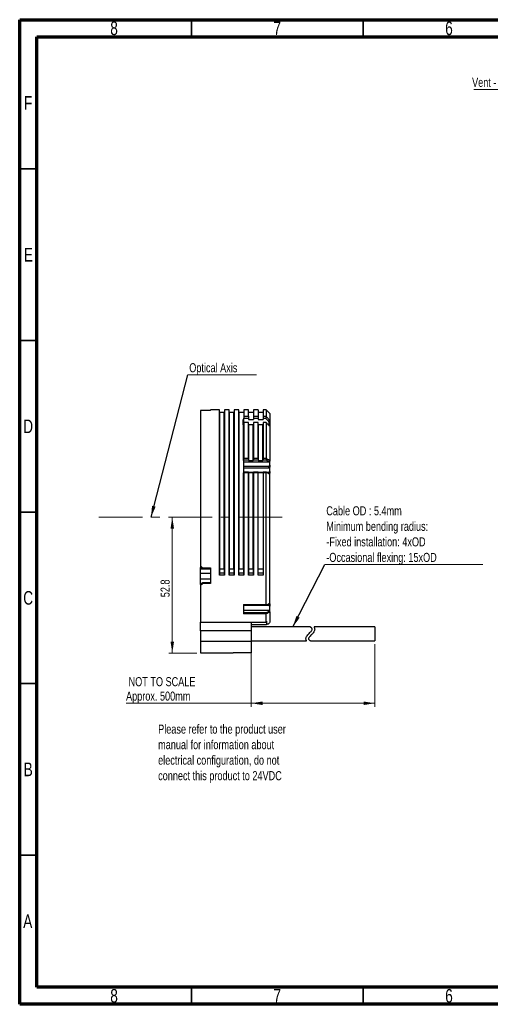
# Model space of a CAD drawing. Header units: millimetres. Extents: x 15 to 415, y 5 to 292.
# Tile 1 of 8: x 15 to 152, y 5 to 292. Entities that reach past the tile are written whole.
import ezdxf

# ---------------------------------------------------------------- set-up
doc = ezdxf.new("R2010")
doc.units = ezdxf.units.MM
doc.linetypes.add('CENTERX2', pattern=[20.32, 12.7, -2.54, 2.54, -2.54])
doc.styles.add('SLDTEXTSTYLE0', font='TXT', dxfattribs={"width": 0.75})
doc.dimstyles.new('SLDDIMSTYLE0', dxfattribs={"dimtxt": 2.645833, "dimasz": 3.302, "dimexe": 0, "dimexo": 0.0625, "dimgap": 0.661458, "dimtad": 1, "dimdec": 1, "dimlfac": 1.333333, "dimrnd": 1e-09, "dimzin": 12, "dimdsep": 46, "dimtxsty": 'SLDTEXTSTYLE0', "dimsah": 1, "dimcen": 0.09, "dimadec": 0, "dimazin": 3, "dimtfac": 1, "dimtdec": 1, "dimtofl": 0, "dimtmove": 0, "dimatfit": 3, "dimfxl": 1, "dimfrac": 2, "dimtolj": 1, "dimtzin": 12, "dimarcsym": 0})
doc.dimstyles.new('SLDDIMSTYLE2', dxfattribs={"dimtxt": 0.18, "dimasz": 3.302, "dimexe": 0, "dimexo": 0.0625, "dimgap": 0, "dimtad": 0, "dimtih": 1, "dimtoh": 1, "dimdec": 0, "dimrnd": 1e-09, "dimzin": 0, "dimdsep": 46, "dimtxsty": 'Standard', "dimsah": 1, "dimcen": 0.09, "dimadec": 0, "dimazin": 0, "dimtfac": 3.302, "dimtdec": 0, "dimtofl": 0, "dimtmove": 0, "dimatfit": 3, "dimfxl": 1, "dimfrac": 2, "dimtolj": 1, "dimtzin": 0, "dimarcsym": 0})

# ---------------------------------------------------------------- blocks, each defined once
blk = doc.blocks.new('SW_NOTE_0')
at = {"color": 0, "linetype": 'Continuous', "lineweight": 0, "char_height": 2.6458, "attachment_point": 1, "style": 'SLDTEXTSTYLE0'}
for s, insert in [('Please refer to the product user', (0, 3.41)), ('manual for information about', (0, -1.12)), ('electrical configuration, do not', (0, -5.64)), ('connect this product to 24VDC', (0, -10.17))]:
    blk.add_mtext(s, dxfattribs=dict(at, insert=insert))
blk = doc.blocks.new('_D_5')
at = {"color": 7, "linetype": 'Continuous', "lineweight": 0}
for p, q in [((59.41, 107.4), (59.41, 146.98)), ((66.58, 107.4), (58.41, 107.4))]:
    blk.add_line(p, q, dxfattribs=at)
at = {"color": 7, "linetype": 'Continuous', "lineweight": 18}
for points in [[(59.41, 146.98), (58.9, 143.68), (59.92, 143.68)], [(59.41, 107.4), (59.92, 110.71), (58.9, 110.71)]]:
    blk.add_solid(points, dxfattribs=at)
at = {"color": 7, "linetype": 'Continuous', "lineweight": 18, "insert": (56, 123.66), "char_height": 2.646, "attachment_point": 1, "rotation": 90, "style": 'SLDTEXTSTYLE0'}
blk.add_mtext('52.8', dxfattribs=at)
blk = doc.blocks.new('_D_6')
at = {"color": 7, "linetype": 'Continuous', "lineweight": 0}
for p, q in [((82.39, 109.84), (82.39, 91.75)), ((118.39, 109.94), (118.39, 91.75)), ((82.39, 92.75), (45.95, 92.75)), ((118.39, 92.75), (82.39, 92.75))]:
    blk.add_line(p, q, dxfattribs=at)
at = {"color": 7, "linetype": 'Continuous', "lineweight": 18}
for points in [[(82.39, 92.75), (85.69, 92.24), (85.69, 93.26)], [(118.39, 92.75), (115.09, 93.26), (115.09, 92.24)]]:
    blk.add_solid(points, dxfattribs=at)
at = {"color": 7, "linetype": 'Continuous', "lineweight": 18, "char_height": 2.6458, "attachment_point": 1, "style": 'SLDTEXTSTYLE0'}
for s, insert in [('NOT TO SCALE', (46.69, 100.37)), ('Approx. 500mm', (45.95, 96.16))]:
    blk.add_mtext(s, dxfattribs=dict(at, insert=insert))
blk = doc.blocks.new('SW_NOTE_0_4')
at = {"color": 0, "linetype": 'Continuous', "lineweight": 0}
blk.add_line((46.06, 0), (0, 0), dxfattribs=at)
at = {"color": 0, "linetype": 'Continuous', "lineweight": 0, "char_height": 2.6458, "attachment_point": 1, "style": 'SLDTEXTSTYLE0'}
for s, insert in [('Cable OD : 5.4mm', (0.46, 17.02)), ('Minimum bending radius:', (0.46, 12.5)), ('-Fixed installation: 4xOD', (0.46, 7.97)), ('-Occasional flexing: 15xOD', (0.46, 3.44))]:
    blk.add_mtext(s, dxfattribs=dict(at, insert=insert))
blk = doc.blocks.new('SW_NOTE_0_5')
at = {"color": 0, "linetype": 'Continuous', "lineweight": 0}
blk.add_line((20.07, 0), (0, 0), dxfattribs=at)
at = {"color": 0, "linetype": 'Continuous', "lineweight": 0, "insert": (0.45, 3.43), "char_height": 2.6458, "attachment_point": 1, "style": 'SLDTEXTSTYLE0'}
blk.add_mtext('Optical Axis', dxfattribs=at)
blk = doc.blocks.new('SW_NOTE_0_7')
at = {"color": 0, "linetype": 'Continuous', "lineweight": 0}
blk.add_line((-37.59, 0), (0, 0), dxfattribs=at)
at = {"color": 0, "linetype": 'Continuous', "lineweight": 0, "insert": (-38.05, 3.42), "char_height": 2.6458, "attachment_point": 1, "style": 'SLDTEXTSTYLE0'}
blk.add_mtext('Vent - do not obstruct', dxfattribs=at)

msp = doc.modelspace()

# ---------------------------------------------------------------- linework, layer by layer
at = {"color": 7, "linetype": 'Continuous', "lineweight": 70}
for p, q in [((15, 5), (15, 292)), ((15, 292), (415, 292)), ((20, 10), (20, 287)), ((20, 287), (410, 287)), ((410, 10), (20, 10)), ((415, 5), (15, 5))]:
    msp.add_line(p, q, dxfattribs=at)
at = {"color": 7, "linetype": 'Continuous', "lineweight": 35}
for p, q in [((65, 287), (65, 292)), ((115, 287), (115, 292)), ((20, 248.5), (15, 248.5)), ((20, 198.5), (15, 198.5)), ((15, 148.5), (20, 148.5)), ((20, 148.5), (15, 148.5)), ((20, 98.5), (15, 98.5)), ((20, 48.5), (15, 48.5)), ((65, 10), (65, 5)), ((115, 10), (115, 5))]:
    msp.add_line(p, q, dxfattribs=at)
at = {"color": 7, "linetype": 'Continuous', "lineweight": 25}
for p, q in [((67.579014, 178.060043), (67.579014, 132.870232)), ((70.579014, 178.129783), (68.329014, 178.129783)), ((73.129014, 178.236792), (70.579014, 178.236792)), ((70.579014, 178.129783), (70.579014, 178.236792)), ((73.129014, 130.221026), (73.129014, 178.236792)), ((75.941514, 178.236792), (74.629014, 178.236792)), ((74.629014, 178.236792), (74.629014, 130.221026)), ((75.941514, 130.221026), (75.941514, 178.236792)), ((78.754014, 178.236792), (77.441514, 178.236792)), ((77.441514, 178.236792), (77.441514, 130.221026)), ((78.754014, 130.221026), (78.754014, 178.236792)), ((81.566514, 178.236792), (80.254014, 178.236792)), ((80.254014, 178.236792), (80.254014, 176.423029)), ((81.566514, 176.423029), (81.566514, 178.236792)), ((84.379014, 178.236792), (83.066514, 178.236792)), ((83.066514, 178.236792), (83.066514, 176.423029)), ((84.379014, 178.236792), (84.379014, 176.423029)), ((86.779014, 178.236792), (85.879014, 178.236792)), ((85.879014, 178.236792), (85.879014, 176.423029)), ((87.829014, 177.186792), (86.779014, 178.236792)), ((86.779014, 178.236792), (86.779014, 176.423029)), ((74.554014, 177.494188), (73.204014, 177.494188)), ((73.204014, 177.494188), (73.204014, 131.979971)), ((74.554014, 131.979971), (74.554014, 177.494188)), ((77.366514, 177.494188), (76.016514, 177.494188)), ((76.016514, 177.494188), (76.016514, 131.979971)), ((77.366514, 131.979971), (77.366514, 177.494188)), ((80.254014, 177.494188), (78.829014, 177.494188)), ((78.829014, 177.494188), (78.829014, 131.979971)), ((80.066514, 175.420902), (80.254014, 175.420902)), ((80.066514, 173.899249), (80.066514, 175.420902)), ((80.254014, 176.423029), (81.566514, 176.423029)), ((80.254014, 176.423029), (80.254014, 175.835954)), ((80.254014, 175.420902), (80.254014, 175.835954)), ((80.254014, 175.835954), (81.566514, 175.835954)), ((83.066514, 177.494188), (81.566514, 177.494188)), ((81.566514, 176.423029), (81.566514, 175.835954)), ((81.566514, 175.835954), (81.566514, 175.420902)), ((81.566514, 175.420902), (83.066514, 175.420902)), ((83.066514, 176.423029), (84.379014, 176.423029)), ((83.066514, 176.423029), (83.066514, 175.835954)), ((83.066514, 175.835954), (83.066514, 175.420902)), ((83.066514, 175.835954), (84.379014, 175.835954)), ((85.879014, 177.494188), (84.379014, 177.494188)), ((84.379014, 176.423029), (84.379014, 175.835954)), ((84.379014, 175.835954), (84.379014, 175.420902)), ((84.379014, 175.420902), (85.879014, 175.420902)), ((85.879014, 176.423029), (86.779014, 176.423029)), ((85.879014, 176.423029), (85.879014, 175.835954)), ((85.879014, 175.835954), (85.879014, 175.420902)), ((85.879014, 175.835954), (86.554101, 175.835954)), ((87.820771, 175.207869), (86.955806, 176.131165)), ((87.829014, 175.202156), (87.820771, 175.207869)), ((87.829014, 177.186792), (87.829014, 175.202156)), ((87.829014, 175.202156), (87.829014, 173.39362)), ((80.179014, 173.899249), (80.066514, 173.899249)), ((80.179014, 163.497038), (80.179014, 173.899249)), ((81.566514, 174.602643), (80.254014, 174.602643)), ((80.254014, 174.602643), (80.254014, 164.174074)), ((81.566514, 164.174074), (81.566514, 174.602643)), ((81.641514, 173.899249), (81.641514, 163.497038)), ((82.991514, 173.899249), (81.641514, 173.899249)), ((82.991514, 163.497038), (82.991514, 173.899249)), ((84.379014, 174.602643), (83.066514, 174.602643)), ((83.066514, 174.602643), (83.066514, 164.174074)), ((84.379014, 164.174074), (84.379014, 174.602643)), ((84.454014, 173.899249), (84.454014, 163.497038)), ((85.804014, 173.899249), (84.454014, 173.899249)), ((85.804014, 163.497038), (85.804014, 173.899249)), ((86.739449, 174.602643), (85.879014, 174.602643)), ((85.879014, 174.602643), (85.879014, 164.174074)), ((86.779014, 174.584075), (86.779014, 164.174074)), ((87.529014, 174.796666), (87.529014, 173.73375)), ((87.829014, 173.39362), (87.829014, 163.589443)), ((80.254014, 164.174074), (81.566514, 164.174074)), ((80.254014, 163.68839), (80.254014, 164.174074)), ((80.254014, 163.68839), (81.566514, 163.68839)), ((80.254014, 163.68839), (80.254014, 163.534619)), ((81.566514, 164.174074), (81.566514, 163.68839)), ((81.566514, 163.68839), (81.566514, 163.534619)), ((83.066514, 164.174074), (84.379014, 164.174074)), ((83.066514, 164.174074), (83.066514, 163.68839)), ((83.066514, 163.68839), (84.379014, 163.68839)), ((83.066514, 163.68839), (83.066514, 163.534619)), ((84.379014, 164.174074), (84.379014, 163.68839)), ((84.379014, 163.68839), (84.379014, 163.534619)), ((85.879014, 164.174074), (85.879014, 163.68839)), ((85.879014, 164.174074), (86.779014, 164.174074)), ((85.879014, 163.68839), (86.724668, 163.68839)), ((85.879014, 163.68839), (85.879014, 163.534619)), ((80.141514, 163.497038), (80.179014, 163.497038)), ((80.141514, 163.497038), (80.141514, 159.925067)), ((80.141514, 161.891607), (87.529014, 161.891607)), ((80.141514, 161.327546), (87.529014, 161.327546)), ((80.216514, 163.113346), (87.529014, 163.113346)), ((81.641514, 163.497038), (82.991514, 163.497038)), ((84.454014, 163.497038), (85.804014, 163.497038)), ((87.529014, 163.285095), (87.529014, 163.113346)), ((87.529014, 161.327546), (87.529014, 161.891607)), ((87.829014, 163.586798), (87.829014, 163.589443)), ((87.829014, 163.586798), (87.829014, 163.362332)), ((87.829014, 162.139657), (87.829014, 163.362332)), ((87.829014, 162.139657), (87.829014, 161.575106)), ((87.829014, 160.35127), (87.829014, 161.575106)), ((80.141514, 160.104926), (80.254014, 160.104926)), ((80.179014, 159.925067), (80.141514, 159.925067)), ((80.179014, 131.979971), (80.179014, 159.925067)), ((81.566514, 160.116035), (80.254014, 160.116035)), ((80.254014, 159.957494), (80.254014, 160.116035)), ((80.254014, 159.957494), (80.254014, 130.221026)), ((81.566514, 159.957494), (80.254014, 159.957494)), ((81.566514, 160.116035), (81.566514, 159.957494)), ((81.566514, 160.104926), (83.066514, 160.104926)), ((81.566514, 130.221026), (81.566514, 159.957494)), ((81.641514, 159.925067), (81.641514, 131.979971)), ((82.991514, 159.925067), (81.641514, 159.925067)), ((82.991514, 131.979971), (82.991514, 159.925067)), ((84.379014, 160.116035), (83.066514, 160.116035)), ((83.066514, 159.957494), (83.066514, 160.116035)), ((83.066514, 159.957494), (83.066514, 130.221026)), ((84.379014, 159.957494), (83.066514, 159.957494)), ((84.379014, 160.116035), (84.379014, 159.957494)), ((84.379014, 160.104926), (85.879014, 160.104926)), ((84.379014, 130.118323), (84.379014, 159.957494)), ((85.879014, 159.925067), (84.379014, 159.925067)), ((86.724668, 160.116035), (85.879014, 160.116035)), ((85.879014, 160.116035), (85.879014, 159.957494)), ((85.879014, 159.957494), (85.879014, 130.118323)), ((86.779014, 159.957494), (85.879014, 159.957494)), ((86.746826, 160.104926), (87.529014, 160.104926)), ((86.779014, 121.534309), (86.779014, 159.957494)), ((87.529014, 159.71274), (87.529014, 160.104926)), ((87.829014, 160.35127), (87.829014, 159.786066)), ((87.829014, 159.518475), (87.829014, 159.786066)), ((87.829014, 159.494828), (87.829014, 159.494434)), ((87.829014, 121.896132), (87.829014, 159.494434)), ((67.579014, 132.879945), (67.579014, 132.314385)), ((67.579014, 131.902213), (67.579014, 132.314385)), ((67.579014, 132.314385), (68.190004, 132.314385)), ((68.329014, 132.188613), (70.579014, 132.188613)), ((70.579014, 132.188613), (70.579014, 127.64198)), ((67.579014, 131.902213), (70.579014, 131.902213)), ((67.579014, 130.704244), (67.579014, 131.902213)), ((67.579014, 130.704244), (70.579014, 130.704244)), ((67.579014, 128.882615), (67.579014, 130.704244)), ((73.204014, 131.979971), (74.554014, 131.979971)), ((73.204014, 130.741502), (74.554014, 130.741502)), ((73.204014, 130.741501), (73.204014, 130.118323)), ((74.554014, 130.118323), (73.204014, 130.118323)), ((74.554014, 130.741502), (74.554014, 130.118323)), ((76.016514, 131.979971), (77.366514, 131.979971)), ((76.016514, 130.741502), (77.366514, 130.741502)), ((76.016514, 130.741501), (76.016514, 130.118323)), ((77.366514, 130.118323), (76.016514, 130.118323)), ((77.366514, 130.741502), (77.366514, 130.118323)), ((78.829014, 131.979971), (80.179014, 131.979971)), ((78.829014, 130.741502), (80.179014, 130.741502)), ((78.829014, 130.741501), (78.829014, 130.118323)), ((80.179014, 130.118323), (78.829014, 130.118323)), ((80.179014, 130.741502), (80.179014, 130.118323)), ((81.641514, 131.979971), (82.991514, 131.979971)), ((81.641514, 130.741502), (82.991514, 130.741502)), ((81.641514, 130.741501), (81.641514, 130.118323)), ((82.991514, 130.118323), (81.641514, 130.118323)), ((82.991514, 130.741502), (82.991514, 130.118323)), ((84.379014, 131.979971), (85.879014, 131.979971)), ((84.379014, 130.741502), (85.879014, 130.741502)), ((85.879014, 130.118323), (84.379014, 130.118323)), ((70.579014, 128.882615), (67.579014, 128.882615)), ((67.579014, 127.377079), (67.579014, 128.882615)), ((67.612282, 127.377079), (67.579014, 127.377079)), ((67.579014, 127.350156), (67.579014, 127.0301)), ((67.579014, 127.0301), (67.579014, 116.435844)), ((68.329014, 127.961947), (68.329014, 127.64198)), ((68.329014, 127.961947), (70.579014, 127.961947)), ((70.579014, 127.64198), (68.329014, 127.64198)), ((80.141514, 121.534309), (86.779014, 121.534309)), ((80.141514, 121.534309), (80.141514, 118.798778)), ((80.141514, 121.319425), (86.554101, 121.319425)), ((87.529014, 121.199835), (80.141514, 121.199835)), ((86.955806, 121.427479), (87.820771, 121.886137)), ((87.529014, 121.199835), (87.529014, 121.731429)), ((87.820771, 121.886137), (87.829014, 121.896132)), ((87.829014, 121.699095), (87.829014, 121.896132)), ((87.829014, 121.699095), (87.829014, 121.031795)), ((87.829014, 119.618829), (87.829014, 121.031795)), ((87.529014, 119.796453), (80.141514, 119.796453)), ((86.797372, 119.137067), (80.141514, 119.137067)), ((86.738952, 118.798778), (80.141514, 118.798778)), ((86.779014, 116.435844), (86.779014, 118.776935)), ((87.529014, 119.796453), (87.529014, 119.551378)), ((87.814307, 119.362415), (87.829014, 119.362053)), ((87.829014, 119.362053), (87.829014, 119.618829)), ((87.829014, 119.362053), (87.829014, 116.368873)), ((67.579014, 116.435844), (82.391514, 116.435844)), ((67.579014, 113.841203), (67.579014, 116.435844)), ((82.391514, 116.435844), (86.779014, 116.435844)), ((82.391514, 116.435844), (82.391514, 113.841203)), ((82.391514, 115.720183), (86.81823, 115.720183)), ((99.615322, 114.98752), (82.391514, 114.98752)), ((118.391514, 114.98752), (100.678587, 114.98752)), ((118.391514, 114.98752), (118.391514, 112.96252)), ((82.391514, 113.841203), (67.579014, 113.841203)), ((67.579014, 113.841203), (67.579014, 110.835065)), ((82.391514, 113.841203), (82.391514, 110.835065)), ((118.391514, 112.96252), (118.391514, 110.93752)), ((67.579014, 110.835065), (82.391514, 110.835065)), ((67.579014, 110.835065), (67.579014, 107.403524)), ((82.391514, 110.93752), (98.498463, 110.93752)), ((82.391514, 110.835065), (82.391514, 107.403524)), ((99.645131, 110.93752), (118.391514, 110.93752)), ((67.579014, 107.403524), (74.490376, 107.403524)), ((82.391514, 107.403524), (77.167651, 107.403524))]:
    msp.add_line(p, q, dxfattribs=at)
at = {"color": 7, "linetype": 'CENTERX2', "lineweight": 18}
msp.add_line((38.012369, 146.978487), (91.89683, 146.978487), dxfattribs=at)
at = {"color": 7, "linetype": 'Continuous', "lineweight": 25, "flags": 128}
for points in [[(86.846233, 164.081833), (86.815834, 163.983475), (86.78544, 163.885115), (86.724668, 163.68839)], [(86.724668, 163.68839), (87.012111, 163.544274), (87.529014, 163.285095)], [(86.846233, 164.081833), (87.133673, 163.937827), (87.421106, 163.793819), (87.829014, 163.589443)], [(86.724668, 160.116035), (86.78544, 160.051819), (86.815834, 160.019711), (86.846233, 159.987604)], [(87.529014, 159.71274), (87.241584, 159.856863), (86.724668, 160.116035)], [(87.829014, 159.494434), (87.541592, 159.638677), (87.254162, 159.782914), (86.846233, 159.987604)]]:
    msp.add_lwpolyline(points, dxfattribs=at)
at = {"color": 7, "linetype": 'Continuous', "lineweight": 25}
for centre, start, end in [((73.204014, 177.569188), 180, 270), ((74.554014, 177.569188), 270, 0), ((76.016514, 177.569188), 180, 270), ((77.366514, 177.569188), 270, 0), ((78.829014, 177.569188), 180, 270)]:
    msp.add_arc(centre, 0.075, start, end, dxfattribs=at)
for centre, major_axis, ratio, start_param, end_param in [((68.329014, 145.986792), (23.714118, 23.714118), 0.9216628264, 0.8261409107, 0.8493988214), ((85.466514, 145.986792), (29.702219, 29.702219), 0.2679491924, 1.2320918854, 1.2418733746), ((85.466514, 145.986792), (27.347775, 27.347775), 0.2679491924, 1.2254560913, 1.2360846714), ((85.466514, 145.986792), (26.261108, 26.261108), 0.2679491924, 1.2219906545, 1.2330619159), ((85.466514, 145.986792), (23.906664, 23.906664), 0.2679491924, 1.2133968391, 1.2255668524), ((85.466514, 145.986792), (22.819998, 22.819998), 0.2679491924, 1.2088295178, 1.2168417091), ((68.329014, 145.986792), (31.465239, -31.465239), 0.2247291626, 4.9101877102, 4.9334456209), ((68.329014, 145.986792), (30.248322, 30.248322), 0.312123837, 4.3861759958, 4.4098468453), ((68.329014, 145.986792), (30.785274, 30.785274), 0.312123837, 4.3865889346, 4.4098468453), ((72.904014, 145.986792), (-27.347775, 27.347775), 0.2679491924, 2.3754199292, 2.3878416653), ((72.904014, 145.986792), (-26.261108, 26.261108), 0.2679491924, 2.4059021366, 2.4137217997), ((72.904014, 145.986792), (-29.702219, 29.702219), 0.2679491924, 2.3282527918, 2.3393772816)]:
    msp.add_ellipse(centre, major_axis=major_axis, ratio=ratio, start_param=start_param, end_param=end_param, dxfattribs=at)
for points, knots in [([(80.141514, 175.340605), (80.141514, 175.35009), (80.139906, 175.359707), (80.136786, 175.368665), (80.133663, 175.377633), (80.128924, 175.386197), (80.122908, 175.393544), (80.11711, 175.400623), (80.109941, 175.406779), (80.10201, 175.411341), (80.094611, 175.415596), (80.086324, 175.418586), (80.077902, 175.419971), (80.074144, 175.420589), (80.070322, 175.420902), (80.066514, 175.420902)], [0, 0, 0, 0, 0.000037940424, 0.000037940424, 0.000037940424, 0.00007596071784, 0.00007596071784, 0.00007596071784, 0.00011260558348, 0.00011260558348, 0.00011260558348, 0.0001467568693, 0.0001467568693, 0.0001467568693, 0.00016179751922, 0.00016179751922, 0.00016179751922, 0.00016179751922]), ([(80.141514, 175.340605), (80.141514, 175.11162), (80.141514, 174.677507), (80.141514, 174.148986), (80.141514, 173.899249)], [0, 0, 0, 0, 0.5274787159, 1, 1, 1, 1]), ([(86.955806, 176.131165), (86.888828, 176.081982), (86.821864, 176.032789), (86.754913, 175.983587), (86.687963, 175.934385), (86.621025, 175.885174), (86.554101, 175.835954)], [0, 0, 0, 0, 0.00038624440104, 0.00038624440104, 0.00038624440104, 0.0007724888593, 0.0007724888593, 0.0007724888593, 0.0007724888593]), ([(87.820771, 175.207869), (87.772109, 175.139385), (87.723465, 175.070877), (87.674839, 175.002343), (87.650526, 174.968076), (87.626217, 174.933803), (87.601913, 174.899523), (87.577609, 174.865244), (87.553309, 174.830958), (87.529014, 174.796666)], [0, 0, 0, 0, 0.00038834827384, 0.00038834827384, 0.00038834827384, 0.00058252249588, 0.00058252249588, 0.00058252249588, 0.00077669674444, 0.00077669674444, 0.00077669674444, 0.00077669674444]), ([(80.254014, 173.983881), (80.254014, 173.973426), (80.25226, 173.962823), (80.248823, 173.95295), (80.245379, 173.943055), (80.240122, 173.933591), (80.233372, 173.925577), (80.227102, 173.918133), (80.219315, 173.911709), (80.210702, 173.907177), (80.203142, 173.903199), (80.194699, 173.900563), (80.186206, 173.89964), (80.183819, 173.89938), (80.181415, 173.899249), (80.179014, 173.899249)], [0, 0, 0, 0, 0.00004181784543, 0.00004181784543, 0.00004181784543, 0.00008380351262, 0.00008380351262, 0.00008380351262, 0.00012282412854, 0.00012282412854, 0.00012282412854, 0.00015699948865, 0.00015699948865, 0.00015699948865, 0.00016644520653, 0.00016644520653, 0.00016644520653, 0.00016644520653]), ([(81.566514, 173.983881), (81.566514, 173.973426), (81.568268, 173.962823), (81.571704, 173.95295), (81.575149, 173.943055), (81.580405, 173.933591), (81.587155, 173.925577), (81.593425, 173.918133), (81.601212, 173.911709), (81.609825, 173.907177), (81.617386, 173.903199), (81.625828, 173.900563), (81.634321, 173.89964), (81.636708, 173.89938), (81.639113, 173.899249), (81.641514, 173.899249)], [0, 0, 0, 0, 0.00004181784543, 0.00004181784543, 0.00004181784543, 0.00008380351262, 0.00008380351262, 0.00008380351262, 0.00012282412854, 0.00012282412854, 0.00012282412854, 0.00015699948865, 0.00015699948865, 0.00015699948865, 0.00016644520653, 0.00016644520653, 0.00016644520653, 0.00016644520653]), ([(82.991514, 173.899249), (82.999208, 173.899249), (83.007008, 173.900633), (83.014249, 173.903233), (83.021478, 173.905829), (83.028344, 173.909694), (83.034382, 173.914441), (83.040697, 173.919406), (83.046268, 173.925447), (83.050813, 173.932071), (83.055853, 173.939415), (83.059758, 173.947647), (83.062375, 173.956162), (83.065119, 173.965092), (83.066514, 173.974539), (83.066514, 173.983881)], [0, 0, 0, 0, 0.00003077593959, 0.00003077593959, 0.00003077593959, 0.00006145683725, 0.00006145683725, 0.00006145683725, 0.00009352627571, 0.00009352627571, 0.00009352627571, 0.00012911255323, 0.00012911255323, 0.00012911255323, 0.00016643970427, 0.00016643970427, 0.00016643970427, 0.00016643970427]), ([(84.379014, 173.983881), (84.379014, 173.973426), (84.380768, 173.962823), (84.384204, 173.95295), (84.387649, 173.943055), (84.392905, 173.933591), (84.399655, 173.925577), (84.405925, 173.918133), (84.413712, 173.911709), (84.422325, 173.907177), (84.429886, 173.903199), (84.438328, 173.900563), (84.446821, 173.89964), (84.449208, 173.89938), (84.451613, 173.899249), (84.454014, 173.899249)], [0, 0, 0, 0, 0.00004181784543, 0.00004181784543, 0.00004181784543, 0.00008380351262, 0.00008380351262, 0.00008380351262, 0.00012282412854, 0.00012282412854, 0.00012282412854, 0.00015699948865, 0.00015699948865, 0.00015699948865, 0.00016644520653, 0.00016644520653, 0.00016644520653, 0.00016644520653]), ([(85.804014, 173.899249), (85.811708, 173.899249), (85.819508, 173.900633), (85.826749, 173.903233), (85.833978, 173.905829), (85.840844, 173.909694), (85.846882, 173.914441), (85.853197, 173.919406), (85.858768, 173.925447), (85.863313, 173.932071), (85.868353, 173.939415), (85.872258, 173.947647), (85.874875, 173.956162), (85.877619, 173.965092), (85.879014, 173.974539), (85.879014, 173.983881)], [0, 0, 0, 0, 0.00003077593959, 0.00003077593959, 0.00003077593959, 0.00006145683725, 0.00006145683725, 0.00006145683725, 0.00009352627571, 0.00009352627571, 0.00009352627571, 0.00012911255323, 0.00012911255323, 0.00012911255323, 0.00016643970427, 0.00016643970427, 0.00016643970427, 0.00016643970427]), ([(87.829014, 173.39362), (87.655873, 173.590623), (87.306576, 173.988061), (86.955877, 174.384263), (86.779014, 174.584075)], [0, 0, 0, 0, 0.49568149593, 1, 1, 1, 1]), ([(80.216514, 163.113346), (80.208134, 163.113346), (80.199638, 163.112622), (80.19173, 163.111234), (80.183823, 163.109847), (80.176286, 163.107758), (80.169741, 163.105141), (80.16319, 163.102522), (80.157452, 163.099302), (80.152998, 163.095748), (80.148535, 163.092186), (80.145239, 163.088191), (80.143379, 163.084092), (80.142143, 163.081366), (80.141514, 163.078555), (80.141514, 163.075761)], [0, 0, 0, 0, 0.00003352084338, 0.00003352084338, 0.00003352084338, 0.00006703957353, 0.00006703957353, 0.00006703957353, 0.00010059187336, 0.00010059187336, 0.00010059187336, 0.00013421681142, 0.00013421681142, 0.00013421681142, 0.00015639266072, 0.00015639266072, 0.00015639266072, 0.00015639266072]), ([(80.179014, 163.497038), (80.187395, 163.497038), (80.195891, 163.497762), (80.203799, 163.49915), (80.211707, 163.500537), (80.219244, 163.502626), (80.22579, 163.505243), (80.232341, 163.507862), (80.23808, 163.511082), (80.242533, 163.514637), (80.246996, 163.518199), (80.250291, 163.522194), (80.25215, 163.526293), (80.253385, 163.529017), (80.254014, 163.531826), (80.254014, 163.534619)], [0, 0, 0, 0, 0.00003352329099, 0.00003352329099, 0.00003352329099, 0.00006704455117, 0.00006704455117, 0.00006704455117, 0.00010059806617, 0.00010059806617, 0.00010059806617, 0.00013422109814, 0.00013422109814, 0.00013422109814, 0.00015638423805, 0.00015638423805, 0.00015638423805, 0.00015638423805]), ([(81.641514, 163.497038), (81.633133, 163.497038), (81.624637, 163.497762), (81.616728, 163.49915), (81.608821, 163.500537), (81.601283, 163.502626), (81.594738, 163.505243), (81.588186, 163.507862), (81.582448, 163.511082), (81.577994, 163.514637), (81.573532, 163.518199), (81.570236, 163.522194), (81.568378, 163.526293), (81.567143, 163.529017), (81.566514, 163.531826), (81.566514, 163.534619)], [0, 0, 0, 0, 0.00003352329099, 0.00003352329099, 0.00003352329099, 0.00006704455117, 0.00006704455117, 0.00006704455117, 0.00010059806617, 0.00010059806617, 0.00010059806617, 0.00013422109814, 0.00013422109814, 0.00013422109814, 0.00015638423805, 0.00015638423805, 0.00015638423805, 0.00015638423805]), ([(83.066514, 163.534619), (83.066514, 163.530406), (83.06506, 163.526135), (83.062272, 163.522159), (83.059483, 163.518184), (83.055283, 163.514394), (83.050018, 163.511105), (83.044758, 163.507818), (83.038288, 163.504942), (83.031146, 163.502714), (83.024018, 163.500491), (83.016023, 163.498853), (83.007824, 163.497938), (83.002486, 163.497342), (82.996984, 163.497038), (82.991514, 163.497038)], [0, 0, 0, 0, 0.00003370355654, 0.00003370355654, 0.00003370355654, 0.00006740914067, 0.00006740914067, 0.00006740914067, 0.00010108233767, 0.00010108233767, 0.00010108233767, 0.00013468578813, 0.00013468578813, 0.00013468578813, 0.00015638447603, 0.00015638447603, 0.00015638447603, 0.00015638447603]), ([(84.454014, 163.497038), (84.445633, 163.497038), (84.437137, 163.497762), (84.429228, 163.49915), (84.421321, 163.500537), (84.413783, 163.502626), (84.407238, 163.505243), (84.400686, 163.507862), (84.394948, 163.511082), (84.390494, 163.514637), (84.386032, 163.518199), (84.382736, 163.522194), (84.380878, 163.526293), (84.379643, 163.529017), (84.379014, 163.531826), (84.379014, 163.534619)], [0, 0, 0, 0, 0.00003352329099, 0.00003352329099, 0.00003352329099, 0.00006704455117, 0.00006704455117, 0.00006704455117, 0.00010059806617, 0.00010059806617, 0.00010059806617, 0.00013422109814, 0.00013422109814, 0.00013422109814, 0.00015638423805, 0.00015638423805, 0.00015638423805, 0.00015638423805]), ([(85.879014, 163.534619), (85.879014, 163.530406), (85.87756, 163.526135), (85.874772, 163.522159), (85.871983, 163.518184), (85.867783, 163.514394), (85.862518, 163.511105), (85.857258, 163.507818), (85.850788, 163.504942), (85.843646, 163.502714), (85.836518, 163.500491), (85.828523, 163.498853), (85.820324, 163.497938), (85.814986, 163.497342), (85.809484, 163.497038), (85.804014, 163.497038)], [0, 0, 0, 0, 0.00003370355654, 0.00003370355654, 0.00003370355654, 0.00006740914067, 0.00006740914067, 0.00006740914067, 0.00010108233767, 0.00010108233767, 0.00010108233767, 0.00013468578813, 0.00013468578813, 0.00013468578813, 0.00015638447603, 0.00015638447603, 0.00015638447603, 0.00015638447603]), ([(87.529014, 163.285095), (87.579012, 163.335383), (87.629011, 163.385669), (87.679011, 163.435953), (87.729011, 163.486237), (87.779012, 163.536518), (87.829014, 163.586798)], [0.00000000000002, 0.00000000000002, 0.00000000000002, 0.00000000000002, 0.00028830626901, 0.00028830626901, 0.00028830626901, 0.00057661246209, 0.00057661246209, 0.00057661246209, 0.00057661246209]), ([(80.179014, 159.925067), (80.187395, 159.925067), (80.195891, 159.925791), (80.203799, 159.927179), (80.211707, 159.928566), (80.219245, 159.930655), (80.225791, 159.933272), (80.232342, 159.935892), (80.238081, 159.939112), (80.242534, 159.942666), (80.246996, 159.946228), (80.250292, 159.950224), (80.25215, 159.954322), (80.253385, 159.957046), (80.254014, 159.959855), (80.254014, 159.962647)], [0, 0, 0, 0, 0.0000335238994, 0.0000335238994, 0.0000335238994, 0.00006704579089, 0.00006704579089, 0.00006704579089, 0.00010059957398, 0.00010059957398, 0.00010059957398, 0.00013422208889, 0.00013422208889, 0.00013422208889, 0.00015638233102, 0.00015638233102, 0.00015638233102, 0.00015638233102]), ([(81.641514, 159.925067), (81.633133, 159.925067), (81.624636, 159.925791), (81.616728, 159.927179), (81.60882, 159.928566), (81.601282, 159.930655), (81.594737, 159.933272), (81.588185, 159.935892), (81.582447, 159.939112), (81.577993, 159.942666), (81.573531, 159.946228), (81.570236, 159.950224), (81.568377, 159.954322), (81.567143, 159.957046), (81.566514, 159.959855), (81.566514, 159.962647)], [0, 0, 0, 0, 0.0000335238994, 0.0000335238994, 0.0000335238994, 0.00006704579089, 0.00006704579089, 0.00006704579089, 0.00010059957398, 0.00010059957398, 0.00010059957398, 0.00013422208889, 0.00013422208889, 0.00013422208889, 0.00015638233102, 0.00015638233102, 0.00015638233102, 0.00015638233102]), ([(83.066514, 159.962647), (83.066514, 159.958435), (83.06506, 159.954164), (83.062272, 159.950188), (83.059484, 159.946213), (83.055284, 159.942423), (83.050019, 159.939134), (83.044759, 159.935848), (83.03829, 159.932971), (83.031148, 159.930743), (83.02402, 159.92852), (83.016025, 159.926883), (83.007826, 159.925967), (83.002487, 159.925371), (82.996984, 159.925067), (82.991514, 159.925067)], [0, 0, 0, 0, 0.00003370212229, 0.00003370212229, 0.00003370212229, 0.00006740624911, 0.00006740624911, 0.00006740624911, 0.00010107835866, 0.00010107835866, 0.00010107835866, 0.0001346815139, 0.0001346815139, 0.0001346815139, 0.0001563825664, 0.0001563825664, 0.0001563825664, 0.0001563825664]), ([(87.529014, 159.71274), (87.579012, 159.676428), (87.629011, 159.640113), (87.679011, 159.603794), (87.729011, 159.567476), (87.779012, 159.531153), (87.829014, 159.494828)], [0.00000000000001, 0.00000000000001, 0.00000000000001, 0.00000000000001, 0.00028830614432, 0.00028830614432, 0.00028830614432, 0.00057661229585, 0.00057661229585, 0.00057661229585, 0.00057661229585]), ([(73.204014, 131.979971), (73.196171, 131.9797), (73.179173, 131.979112), (73.154785, 131.973701), (73.133713, 131.963802), (73.13064, 131.954909), (73.129014, 131.950202)], [0, 0, 0, 0, 0.199966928, 0.4333716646, 0.7001002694, 1, 1, 1, 1]), ([(73.204014, 130.741502), (73.186338, 130.741701), (73.165629, 130.741886), (73.13634, 130.742219), (73.129016, 130.74237), (73.129014, 130.742525)], [0, 0, 0, 0, 0.5, 0.5, 1, 1, 1, 1]), ([(73.204014, 130.118323), (73.197695, 130.118323), (73.191282, 130.119452), (73.185407, 130.121477), (73.179566, 130.12349), (73.174083, 130.126413), (73.169207, 130.129861), (73.161981, 130.13497), (73.155855, 130.141351), (73.150849, 130.148187), (73.143266, 130.158539), (73.137946, 130.170253), (73.134456, 130.182159), (73.130751, 130.1948), (73.129014, 130.207969), (73.129014, 130.221026)], [0, 0, 0, 0, 0.00002527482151, 0.00002527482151, 0.00002527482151, 0.00005029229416, 0.00005029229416, 0.00005029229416, 0.00008751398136, 0.00008751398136, 0.00008751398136, 0.00014407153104, 0.00014407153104, 0.00014407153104, 0.00020396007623, 0.00020396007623, 0.00020396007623, 0.00020396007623]), ([(73.204014, 131.979971), (73.204014, 131.83536), (73.204014, 131.687371), (73.204014, 131.536005), (73.204014, 131.274686), (73.204014, 131.009851), (73.204014, 130.741502)], [0.21067057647, 0.21067057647, 0.21067057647, 0.21067057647, 0.5, 0.5, 0.5, 1, 1, 1, 1]), ([(74.629014, 131.950202), (74.62827, 131.953391), (74.626837, 131.959536), (74.616257, 131.967571), (74.602169, 131.973585), (74.58608, 131.977485), (74.569831, 131.97962), (74.559091, 131.979859), (74.554014, 131.979971)], [0, 0, 0, 0, 0.2039214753, 0.3929603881, 0.567098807, 0.7263229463, 0.8706240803, 1, 1, 1, 1]), ([(74.629014, 130.742525), (74.629016, 130.742253), (74.621114, 130.741993), (74.592984, 130.741609), (74.573906, 130.741502), (74.554014, 130.741502)], [0, 0, 0, 0, 0.5, 0.5, 1, 1, 1, 1]), ([(74.629014, 130.221028), (74.629014, 130.198622), (74.62426, 130.176377), (74.601041, 130.136701), (74.580001, 130.118323), (74.554014, 130.118323)], [0, 0, 0, 0, 0.5, 0.5, 1, 1, 1, 1]), ([(76.016514, 131.979971), (76.008671, 131.9797), (75.991673, 131.979112), (75.967285, 131.973701), (75.946213, 131.963802), (75.94314, 131.954909), (75.941514, 131.950202)], [0, 0, 0, 0, 0.1999669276, 0.4333716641, 0.700100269, 1, 1, 1, 1]), ([(76.016514, 130.741502), (75.998838, 130.741701), (75.978129, 130.741886), (75.94884, 130.742219), (75.941516, 130.74237), (75.941514, 130.742525)], [0, 0, 0, 0, 0.5, 0.5, 1, 1, 1, 1]), ([(76.016514, 130.118323), (76.010195, 130.118323), (76.003782, 130.119452), (75.997907, 130.121477), (75.992066, 130.12349), (75.986583, 130.126413), (75.981707, 130.129861), (75.974481, 130.13497), (75.968355, 130.141351), (75.963349, 130.148187), (75.955766, 130.158539), (75.950446, 130.170253), (75.946956, 130.182159), (75.943251, 130.1948), (75.941514, 130.207969), (75.941514, 130.221026)], [0, 0, 0, 0, 0.00002527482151, 0.00002527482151, 0.00002527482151, 0.00005029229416, 0.00005029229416, 0.00005029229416, 0.00008751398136, 0.00008751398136, 0.00008751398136, 0.00014407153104, 0.00014407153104, 0.00014407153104, 0.00020396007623, 0.00020396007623, 0.00020396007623, 0.00020396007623]), ([(76.016514, 131.979971), (76.016514, 131.83536), (76.016514, 131.687371), (76.016514, 131.536005), (76.016514, 131.274686), (76.016514, 131.009851), (76.016514, 130.741502)], [0.21067057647, 0.21067057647, 0.21067057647, 0.21067057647, 0.5, 0.5, 0.5, 1, 1, 1, 1]), ([(77.441514, 131.950202), (77.44077, 131.953391), (77.439337, 131.959536), (77.428757, 131.967571), (77.414669, 131.973585), (77.39858, 131.977485), (77.382331, 131.97962), (77.371591, 131.979859), (77.366514, 131.979971)], [0, 0, 0, 0, 0.2039214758, 0.3929603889, 0.567098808, 0.7263229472, 0.8706240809, 1, 1, 1, 1]), ([(77.441514, 130.742525), (77.441516, 130.742253), (77.433614, 130.741993), (77.405484, 130.741609), (77.386406, 130.741502), (77.366514, 130.741502)], [0, 0, 0, 0, 0.5, 0.5, 1, 1, 1, 1]), ([(77.441514, 130.221028), (77.441514, 130.198622), (77.43676, 130.176377), (77.413541, 130.136701), (77.392501, 130.118323), (77.366514, 130.118323)], [0, 0, 0, 0, 0.5, 0.5, 1, 1, 1, 1]), ([(78.754014, 131.950202), (78.754601, 131.953002), (78.755766, 131.95856), (78.764694, 131.965966), (78.777171, 131.971868), (78.791458, 131.975999), (78.805445, 131.978477), (78.817908, 131.979753), (78.825575, 131.979902), (78.829014, 131.979968)], [0, 0, 0, 0, 0.1808615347, 0.3590184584, 0.5259782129, 0.675538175, 0.8045227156, 0.9123357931, 1, 1, 1, 1]), ([(78.829014, 130.741502), (78.811338, 130.741701), (78.790629, 130.741886), (78.76134, 130.742219), (78.754016, 130.74237), (78.754014, 130.742525)], [0, 0, 0, 0, 0.5, 0.5, 1, 1, 1, 1]), ([(78.829014, 130.118323), (78.822695, 130.118323), (78.816282, 130.119452), (78.810407, 130.121477), (78.804566, 130.12349), (78.799083, 130.126413), (78.794207, 130.129861), (78.786981, 130.13497), (78.780855, 130.141351), (78.775849, 130.148187), (78.768266, 130.158539), (78.762946, 130.170253), (78.759456, 130.182159), (78.755751, 130.1948), (78.754014, 130.207969), (78.754014, 130.221026)], [0, 0, 0, 0, 0.00002527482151, 0.00002527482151, 0.00002527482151, 0.00005029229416, 0.00005029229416, 0.00005029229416, 0.00008751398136, 0.00008751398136, 0.00008751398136, 0.00014407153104, 0.00014407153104, 0.00014407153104, 0.00020396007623, 0.00020396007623, 0.00020396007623, 0.00020396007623]), ([(80.179014, 131.979968), (80.185552, 131.979731), (80.201114, 131.979166), (80.22563, 131.974161), (80.248774, 131.964383), (80.252216, 131.955068), (80.254014, 131.950202)], [0, 0, 0, 0, 0.1670714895, 0.397617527, 0.6853765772, 1, 1, 1, 1]), ([(80.254014, 130.742525), (80.254016, 130.742253), (80.246114, 130.741993), (80.217984, 130.741609), (80.198906, 130.741502), (80.179014, 130.741502)], [0, 0, 0, 0, 0.5, 0.5, 1, 1, 1, 1]), ([(80.254014, 130.221028), (80.254014, 130.198622), (80.24926, 130.176377), (80.226041, 130.136701), (80.205001, 130.118323), (80.179014, 130.118323)], [0, 0, 0, 0, 0.5, 0.5, 1, 1, 1, 1]), ([(81.566514, 131.950202), (81.567101, 131.953002), (81.568266, 131.95856), (81.577194, 131.965966), (81.589671, 131.971868), (81.603958, 131.975999), (81.617945, 131.978477), (81.630408, 131.979753), (81.638075, 131.979902), (81.641514, 131.979968)], [0, 0, 0, 0, 0.1808615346, 0.3590184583, 0.5259782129, 0.6755381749, 0.8045227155, 0.9123357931, 1, 1, 1, 1]), ([(81.641514, 130.741502), (81.623838, 130.741701), (81.603129, 130.741886), (81.57384, 130.742219), (81.566516, 130.74237), (81.566514, 130.742525)], [0, 0, 0, 0, 0.5, 0.5, 1, 1, 1, 1]), ([(81.641514, 130.118323), (81.635195, 130.118323), (81.628782, 130.119452), (81.622907, 130.121477), (81.617066, 130.12349), (81.611583, 130.126413), (81.606707, 130.129861), (81.599481, 130.13497), (81.593355, 130.141351), (81.588349, 130.148187), (81.580766, 130.158539), (81.575446, 130.170253), (81.571956, 130.182159), (81.568251, 130.1948), (81.566514, 130.207969), (81.566514, 130.221026)], [0, 0, 0, 0, 0.00002527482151, 0.00002527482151, 0.00002527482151, 0.00005029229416, 0.00005029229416, 0.00005029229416, 0.00008751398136, 0.00008751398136, 0.00008751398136, 0.00014407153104, 0.00014407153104, 0.00014407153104, 0.00020396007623, 0.00020396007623, 0.00020396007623, 0.00020396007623]), ([(81.641514, 131.979971), (81.641514, 131.83536), (81.641514, 131.687371), (81.641514, 131.536005), (81.641514, 131.274686), (81.641514, 131.009851), (81.641514, 130.741502)], [0.21067057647, 0.21067057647, 0.21067057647, 0.21067057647, 0.5, 0.5, 0.5, 1, 1, 1, 1]), ([(83.066514, 131.950202), (83.06577, 131.953391), (83.064337, 131.959536), (83.053757, 131.967571), (83.039669, 131.973585), (83.02358, 131.977485), (83.007331, 131.97962), (82.996591, 131.979859), (82.991514, 131.979971)], [0, 0, 0, 0, 0.2039214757, 0.3929603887, 0.5670988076, 0.7263229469, 0.8706240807, 1, 1, 1, 1]), ([(83.066514, 130.742525), (83.066516, 130.742253), (83.058614, 130.741993), (83.030484, 130.741609), (83.011406, 130.741502), (82.991514, 130.741502)], [0, 0, 0, 0, 0.5, 0.5, 1, 1, 1, 1]), ([(83.066514, 130.221028), (83.066514, 130.198622), (83.06176, 130.176377), (83.038541, 130.136701), (83.017501, 130.118323), (82.991514, 130.118323)], [0, 0, 0, 0, 0.5, 0.5, 1, 1, 1, 1]), ([(86.955806, 121.427479), (86.888828, 121.409477), (86.821864, 121.391471), (86.754913, 121.373462), (86.687963, 121.355453), (86.621025, 121.33744), (86.554101, 121.319425)], [0, 0, 0, 0, 0.00038624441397, 0.00038624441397, 0.00038624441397, 0.00077248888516, 0.00077248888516, 0.00077248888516, 0.00077248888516]), ([(86.797372, 119.137067), (86.788668, 119.08677), (86.779972, 119.036472), (86.771284, 118.986172), (86.760494, 118.923709), (86.749717, 118.861244), (86.738952, 118.798778)], [0.00000000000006, 0.00000000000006, 0.00000000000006, 0.00000000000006, 0.00021117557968, 0.00021117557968, 0.00021117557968, 0.0004734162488, 0.0004734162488, 0.0004734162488, 0.0004734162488]), ([(87.814307, 119.362415), (87.643565, 119.265522), (87.299149, 119.070071), (86.953373, 118.8752), (86.779014, 118.776935)], [0, 0, 0, 0, 0.4957447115, 1, 1, 1, 1]), ([(87.814307, 119.362415), (87.778089, 119.38637), (87.741866, 119.410341), (87.705637, 119.434328), (87.676207, 119.453815), (87.646773, 119.473312), (87.617335, 119.492821), (87.587898, 119.512329), (87.558458, 119.531848), (87.529014, 119.551378)], [0, 0, 0, 0, 0.00021328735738, 0.00021328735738, 0.00021328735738, 0.00038655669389, 0.00038655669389, 0.00038655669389, 0.00055982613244, 0.00055982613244, 0.00055982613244, 0.00055982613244]), ([(86.81823, 115.720183), (86.944039, 115.77056), (87.193935, 115.870626), (87.434662, 115.971698), (87.554197, 116.021886)], [0, 0, 0, 0, 0.50344585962, 1, 1, 1, 1]), ([(98.498463, 110.965782), (98.502843, 110.958756), (98.516243, 110.93726), (98.409283, 111.10792), (98.312013, 111.410206), (98.339222, 111.815599), (98.520034, 112.250395), (98.859259, 112.692251), (99.281484, 113.130131), (99.652285, 113.511977), (99.940892, 113.864598), (100.100935, 114.147981), (100.133386, 114.386997), (100.058049, 114.582242), (99.908216, 114.752023), (99.738225, 114.894325), (99.604383, 114.98274), (99.612473, 114.977391), (99.615322, 114.975507)], [0, 0, 0, 0, 0.040129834, 0.1227703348, 0.21631014, 0.2808821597, 0.3456611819, 0.4349858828, 0.5188161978, 0.6048587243, 0.6628167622, 0.7212772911, 0.758271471, 0.7951916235, 0.8488137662, 0.9039250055, 0.9661661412, 1, 1, 1, 1]), ([(100.678587, 114.979724), (100.677616, 114.981252), (100.673123, 114.988326), (100.750708, 114.866635), (100.864094, 114.585027), (100.881672, 114.187602), (100.753626, 113.742434), (100.471504, 113.317029), (100.129893, 112.927033), (99.742807, 112.528141), (99.392254, 112.162913), (99.163444, 111.838974), (99.07284, 111.624917), (99.077006, 111.441797), (99.189642, 111.275465), (99.358424, 111.125456), (99.532272, 111.009509), (99.655248, 110.940854), (99.647749, 110.945044), (99.645131, 110.946507)], [0, 0, 0, 0, 0.02321407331, 0.1074657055, 0.19712869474, 0.26715276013, 0.33752750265, 0.41560335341, 0.48576493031, 0.55763934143, 0.65224473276, 0.70434425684, 0.74187101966, 0.77184967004, 0.81168536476, 0.86409249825, 0.91761680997, 0.97124730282, 1, 1, 1, 1]), ([(74.490376, 107.403524), (74.922907, 107.403524), (75.371005, 107.408115), (76.28927, 107.408104), (76.735121, 107.403524), (77.167651, 107.403524)], [0, 0, 0, 0, 0.5, 0.5, 1, 1, 1, 1])]:
    msp.add_open_spline(points, degree=3, knots=knots, dxfattribs=at)
for points in [[(86.554101, 175.835954), (86.879431, 175.489867), (87.204421, 175.143441), (87.529014, 174.796666)], [(86.779014, 176.423029), (86.83855, 176.325925), (86.897488, 176.228637), (86.955806, 176.131165)], [(86.779014, 174.584075), (86.765825, 174.590272), (86.752637, 174.596461), (86.739449, 174.602643)], [(86.779014, 164.174074), (86.801435, 164.143338), (86.823841, 164.112591), (86.846233, 164.081833)], [(86.846233, 159.987604), (86.823841, 159.977564), (86.801435, 159.967527), (86.779014, 159.957494)], [(74.554014, 131.979968), (74.554014, 131.583746), (74.554014, 131.16375), (74.554014, 130.741502)], [(77.366514, 131.979968), (77.366514, 131.583746), (77.366514, 131.16375), (77.366514, 130.741502)], [(78.829014, 130.741502), (78.829014, 131.16375), (78.829014, 131.583746), (78.829014, 131.979968)], [(80.179014, 131.979968), (80.179014, 131.583746), (80.179014, 131.16375), (80.179014, 130.741502)], [(82.991514, 131.979968), (82.991514, 131.583746), (82.991514, 131.16375), (82.991514, 130.741502)], [(86.779014, 121.534309), (86.83855, 121.498767), (86.897488, 121.463157), (86.955806, 121.427479)], [(86.779014, 118.776935), (86.76566, 118.784209), (86.752306, 118.79149), (86.738952, 118.798778)], [(87.529014, 119.551378), (87.285593, 119.413078), (87.041694, 119.274976), (86.797372, 119.137067)], [(86.779014, 116.435844), (86.804294, 116.541253), (86.817042, 116.637583), (86.816929, 116.724631)], [(86.816929, 116.724631), (86.817406, 116.356382), (86.81784, 116.021566), (86.81823, 115.720183)], [(87.829014, 116.368873), (87.737544, 116.252995), (87.645938, 116.137333), (87.554197, 116.021886)]]:
    msp.add_open_spline(points, degree=3, dxfattribs=at)

# ---------------------------------------------------------------- block references
at = {"color": 7, "linetype": 'Continuous', "lineweight": 0}
for name, p in [('SW_NOTE_0_7', (184.73493, 271.637057)), ('SW_NOTE_0_5', (63.895604, 188.450244)), ('SW_NOTE_0_4', (103.785714, 133.152625)), ('SW_NOTE_0', (55.29581, 83.132561))]:
    msp.add_blockref(name, p, dxfattribs=at)

# ---------------------------------------------------------------- texts
at = {"color": 7, "linetype": 'Continuous', "lineweight": 0, "char_height": 3.96875, "attachment_point": 2, "style": 'SLDTEXTSTYLE0'}
for s, insert in [('8', (42.460037, 291.483662)), ('7', (89.960037, 291.483662)), ('6', (139.960037, 291.483662)), ('F', (17.45774, 269.733662)), ('E', (17.507809, 225.456189)), ('D', (17.452687, 175.456189)), ('C', (17.458659, 125.456189)), ('B', (17.470602, 75.456189)), ('A', (17.339688, 31.206189)), ('8', (42.460037, 9.456189)), ('7', (89.960037, 9.456189)), ('6', (139.960037, 9.456189))]:
    msp.add_mtext(s, dxfattribs=dict(at, insert=insert))

# ---------------------------------------------------------------- dimensions: what is measured, and where the dimension line sits
at = {"color": 7, "linetype": 'Continuous', "lineweight": 18}
dim = msp.add_linear_dim(base=(59.407864, 146.978487), p1=(67.579014, 107.403524), p2=(38.012369, 146.978487), angle=89.99999976, dimstyle='SLDDIMSTYLE0', dxfattribs=at)
dim.commit()
dim.dimension.update_dxf_attribs({"geometry": '_D_5', "text_midpoint": (59.407864, 127.076564), "dimtype": 160})
dim = msp.add_linear_dim(base=(82.391514, 92.751139), p1=(118.391514, 110.93752), p2=(82.391514, 110.835065), text='NOT TO SCALE \\PApprox. 500mm', dimstyle='SLDDIMSTYLE0', dxfattribs=at)
dim.commit()
dim.dimension.update_dxf_attribs({"geometry": '_D_6', "text_midpoint": (59.407864, 92.751139), "dimtype": 160})

# ---------------------------------------------------------------- leaders
at = {"color": 7, "linetype": 'Continuous', "lineweight": 0}
for points in [[(53.218834, 146.978487), (63.895604, 188.450244)], [(94.500219, 114.98752), (103.785714, 133.152625)]]:
    msp.add_leader(points, dimstyle='SLDDIMSTYLE2', dxfattribs=at)

doc.saveas('drawing.dxf')
